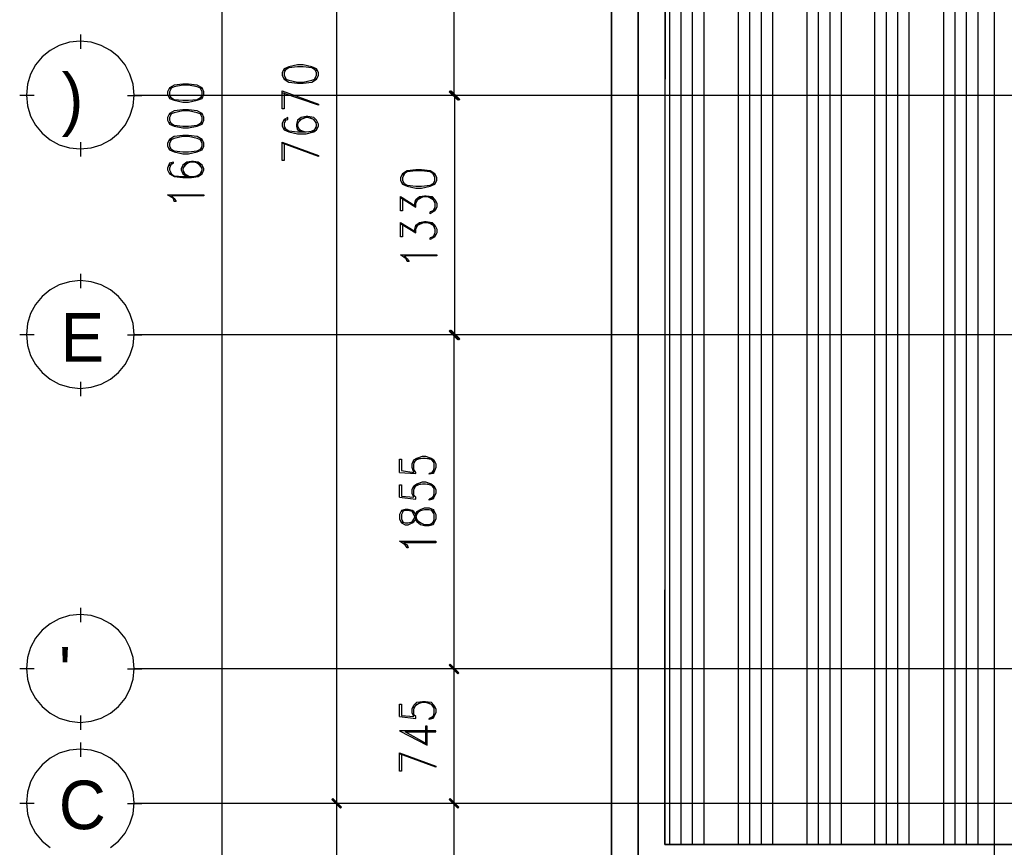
# Model space of a CAD drawing. Header units: millimetres. Extents: x 0 to 420, y 0 to 297.
# Tile 72 of 88: x 258 to 302, y 122 to 159. Entities that reach past the tile are written whole.
import ezdxf

# ---------------------------------------------------------------- set-up
doc = ezdxf.new("R2010")
doc.units = ezdxf.units.MM
for name, color, linetype in [('FILL_000000', 7, 'Continuous'), ('LINE_000000', 7, 'Continuous'), ('TEXT', 7, 'Continuous')]:
    doc.layers.add(name, color=color, linetype=linetype)

msp = doc.modelspace()

# ---------------------------------------------------------------- hatches: boundary and pattern name
at = {"layer": 'FILL_000000'}
h = msp.add_hatch(color=7, dxfattribs=at)
h.dxf.hatch_style = 1
h.paths.add_polyline_path([(277.453, 155.575), (277.41, 155.533), (277.834, 155.194), (277.453, 155.575)])
h = msp.add_hatch(color=7, dxfattribs=at)
h.dxf.hatch_style = 1
h.paths.add_polyline_path([(277.41, 155.533), (277.834, 155.194), (277.791, 155.152), (277.41, 155.533)])
h = msp.add_hatch(color=7, dxfattribs=at)
h.dxf.hatch_style = 1
h.paths.add_polyline_path([(277.876, 155.194), (277.453, 155.533), (277.495, 155.575), (277.876, 155.194)])
h = msp.add_hatch(color=7, dxfattribs=at)
h.dxf.hatch_style = 1
h.paths.add_polyline_path([(277.834, 155.152), (277.876, 155.194), (277.453, 155.533), (277.834, 155.152)])
h = msp.add_hatch(color=7, dxfattribs=at)
h.dxf.hatch_style = 1
h.paths.add_polyline_path([(277.834, 144.568), (277.41, 144.907), (277.453, 144.949), (277.834, 144.568)])
h = msp.add_hatch(color=7, dxfattribs=at)
h.dxf.hatch_style = 1
h.paths.add_polyline_path([(277.791, 144.526), (277.834, 144.568), (277.41, 144.907), (277.791, 144.526)])
h = msp.add_hatch(color=7, dxfattribs=at)
h.dxf.hatch_style = 1
h.paths.add_polyline_path([(277.495, 144.949), (277.453, 144.907), (277.876, 144.568), (277.495, 144.949)])
h = msp.add_hatch(color=7, dxfattribs=at)
h.dxf.hatch_style = 1
h.paths.add_polyline_path([(277.453, 144.907), (277.876, 144.568), (277.834, 144.526), (277.453, 144.907)])
h = msp.add_hatch(color=7, dxfattribs=at)
h.dxf.hatch_style = 1
h.paths.add_polyline_path([(277.834, 129.752), (277.41, 130.09), (277.453, 130.133), (277.834, 129.752)])
h = msp.add_hatch(color=7, dxfattribs=at)
h.dxf.hatch_style = 1
h.paths.add_polyline_path([(277.453, 130.133), (277.41, 130.09), (277.834, 129.752), (277.453, 130.133)])
h = msp.add_hatch(color=7, dxfattribs=at)
h.dxf.hatch_style = 1
h.paths.add_polyline_path([(277.791, 129.709), (277.834, 129.752), (277.41, 130.09), (277.791, 129.709)])
h = msp.add_hatch(color=7, dxfattribs=at)
h.dxf.hatch_style = 1
h.paths.add_polyline_path([(277.41, 130.09), (277.834, 129.752), (277.791, 129.709), (277.41, 130.09)])
h = msp.add_hatch(color=7, dxfattribs=at)
h.dxf.hatch_style = 1
h.paths.add_polyline_path([(272.246, 124.164), (272.203, 124.121), (272.627, 123.783), (272.246, 124.164)])
h = msp.add_hatch(color=7, dxfattribs=at)
h.dxf.hatch_style = 1
h.paths.add_polyline_path([(272.627, 123.783), (272.203, 124.121), (272.246, 124.164), (272.627, 123.783)])
h = msp.add_hatch(color=7, dxfattribs=at)
h.dxf.hatch_style = 1
h.paths.add_polyline_path([(272.203, 124.121), (272.627, 123.783), (272.584, 123.74), (272.203, 124.121)])
h = msp.add_hatch(color=7, dxfattribs=at)
h.dxf.hatch_style = 1
h.paths.add_polyline_path([(272.584, 123.74), (272.627, 123.783), (272.203, 124.121), (272.584, 123.74)])
h = msp.add_hatch(color=7, dxfattribs=at)
h.dxf.hatch_style = 1
h.paths.add_polyline_path([(277.834, 123.783), (277.41, 124.121), (277.453, 124.164), (277.834, 123.783)])
h = msp.add_hatch(color=7, dxfattribs=at)
h.dxf.hatch_style = 1
h.paths.add_polyline_path([(277.453, 124.164), (277.41, 124.121), (277.834, 123.783), (277.453, 124.164)])
h = msp.add_hatch(color=7, dxfattribs=at)
h.dxf.hatch_style = 1
h.paths.add_polyline_path([(277.791, 123.74), (277.834, 123.783), (277.41, 124.121), (277.791, 123.74)])
h = msp.add_hatch(color=7, dxfattribs=at)
h.dxf.hatch_style = 1
h.paths.add_polyline_path([(277.41, 124.121), (277.834, 123.783), (277.791, 123.74), (277.41, 124.121)])

# ---------------------------------------------------------------- linework, layer by layer
at = {"layer": 'LINE_000000', "lineweight": 25}
for p, q in [((284.607, 226.568), (284.607, 73.702)), ((301.583, 219.371), (301.583, 73.702)), ((267.335, 89.366), (267.335, 217.212)), ((287.189, 122.132), (287.189, 190.034)), ((287.697, 122.132), (287.697, 190.034)), ((288.205, 122.132), (288.205, 190.034)), ((288.713, 122.132), (288.713, 190.034)), ((290.237, 122.132), (290.237, 190.034)), ((290.745, 122.132), (290.745, 190.034)), ((291.253, 122.132), (291.253, 190.034)), ((291.761, 122.132), (291.761, 190.034)), ((293.285, 122.132), (293.285, 190.034)), ((293.793, 122.132), (293.793, 190.034)), ((294.301, 122.132), (294.301, 190.034)), ((294.809, 122.132), (294.809, 190.034)), ((296.291, 122.132), (296.291, 190.034)), ((296.799, 122.132), (296.799, 190.034)), ((297.307, 122.132), (297.307, 190.034)), ((297.815, 122.132), (297.815, 190.034)), ((299.339, 122.132), (299.339, 190.034)), ((299.847, 122.132), (299.847, 190.034)), ((300.355, 122.132), (300.355, 190.034)), ((300.863, 122.132), (300.863, 190.034)), ((272.415, 185.251), (272.415, 123.952)), ((277.622, 155.363), (277.622, 185.251)), ((261.07, 157.438), (261.07, 158.073)), ((258.995, 155.363), (258.36, 155.363)), ((263.144, 155.363), (263.779, 155.363)), ((349.165, 155.363), (263.44, 155.363)), ((283.803, 155.363), (277.029, 155.363)), ((282.998, 155.363), (277.072, 155.363)), ((277.664, 144.738), (277.664, 155.363)), ((261.07, 152.654), (261.07, 153.289)), ((275.251, 150.834), (275.929, 150.41)), ((276.775, 150.368), (276.648, 150.199)), ((275.251, 149.691), (275.929, 149.267)), ((276.775, 149.225), (276.648, 149.056)), ((261.07, 146.812), (261.07, 147.447)), ((258.995, 144.738), (258.36, 144.738)), ((263.144, 144.738), (263.779, 144.738)), ((331.047, 144.738), (263.44, 144.738)), ((282.998, 144.738), (277.029, 144.738)), ((282.194, 144.738), (277.072, 144.738)), ((277.622, 129.921), (277.622, 144.738)), ((261.07, 142.028), (261.07, 142.663)), ((275.209, 138.642), (275.929, 138.599)), ((276.733, 138.769), (276.606, 138.599)), ((276.733, 137.626), (276.606, 137.456)), ((275.209, 137.541), (275.929, 137.456)), ((276.733, 136.821), (276.606, 136.991)), ((276.606, 136.313), (276.733, 136.483)), ((261.07, 131.995), (261.07, 132.63)), ((258.995, 129.921), (258.36, 129.921)), ((263.144, 129.921), (263.779, 129.921)), ((356.489, 129.921), (263.44, 129.921)), ((283.803, 129.921), (277.029, 129.921)), ((283.803, 129.921), (277.029, 129.921)), ((277.622, 123.952), (277.622, 129.921)), ((261.07, 127.212), (261.07, 127.847)), ((275.209, 127.804), (275.929, 127.72)), ((276.733, 127.889), (276.606, 127.72)), ((261.07, 126.026), (261.07, 126.661)), ((258.995, 123.952), (258.36, 123.952)), ((263.144, 123.952), (263.779, 123.952)), ((343.281, 123.952), (263.44, 123.952)), ((276.013, 123.952), (271.822, 123.952)), ((276.013, 123.952), (271.822, 123.952)), ((272.415, 123.952), (272.415, 89.366)), ((283.803, 123.952), (277.029, 123.952)), ((283.803, 123.952), (277.029, 123.952)), ((277.622, 106.003), (277.622, 123.952))]:
    msp.add_line(p, q, dxfattribs=at)
for points in [[(285.792, 196.808), (285.792, 116.12), (284.607, 116.12), (284.607, 196.808), (285.792, 196.808)], [(339.344, 196.808), (339.344, 195.622), (286.978, 195.622), (286.978, 122.132), (331.174, 122.132), (331.174, 193.633), (332.359, 193.633), (332.359, 120.904), (285.792, 120.946), (285.792, 196.808), (339.344, 196.808)], [(286.978, 122.132), (287.02, 190.034), (331.174, 190.034), (331.174, 122.132), (286.978, 122.132)], [(263.44, 155.384), (263.392, 155.867), (263.252, 156.316), (263.032, 156.722), (262.74, 157.076), (262.386, 157.368), (261.98, 157.588), (261.531, 157.728), (261.048, 157.776), (260.566, 157.728), (260.117, 157.588), (259.711, 157.368), (259.357, 157.076), (259.065, 156.722), (258.845, 156.316), (258.705, 155.867), (258.657, 155.384), (258.705, 154.902), (258.845, 154.453), (259.065, 154.047), (259.357, 153.693), (259.711, 153.401), (260.117, 153.181), (260.566, 153.041), (261.048, 152.993), (261.531, 153.041), (261.98, 153.181), (262.386, 153.401), (262.74, 153.693), (263.032, 154.047), (263.252, 154.453), (263.392, 154.902), (263.44, 155.384)], [(270.002, 156.252), (270.087, 156.083), (270.298, 155.956), (270.679, 155.914), (270.933, 155.914), (271.314, 155.956), (271.526, 156.083), (271.611, 156.252), (271.611, 156.379), (271.526, 156.549), (271.314, 156.633), (270.933, 156.718), (270.679, 156.718), (270.298, 156.633), (270.087, 156.549), (270.002, 156.379), (270.002, 156.252)], [(264.922, 155.406), (265.007, 155.236), (265.218, 155.152), (265.599, 155.067), (265.853, 155.067), (266.234, 155.152), (266.446, 155.236), (266.531, 155.406), (266.531, 155.533), (266.446, 155.702), (266.234, 155.829), (265.853, 155.871), (265.599, 155.871), (265.218, 155.829), (265.007, 155.702), (264.922, 155.533), (264.922, 155.406)], [(264.922, 154.263), (265.007, 154.093), (265.218, 154.009), (265.599, 153.924), (265.853, 153.924), (266.234, 154.009), (266.446, 154.093), (266.531, 154.263), (266.531, 154.39), (266.446, 154.559), (266.234, 154.686), (265.853, 154.728), (265.599, 154.728), (265.218, 154.686), (265.007, 154.559), (264.922, 154.39), (264.922, 154.263)], [(264.922, 153.12), (265.007, 152.95), (265.218, 152.866), (265.599, 152.781), (265.853, 152.781), (266.234, 152.866), (266.446, 152.95), (266.531, 153.12), (266.531, 153.247), (266.446, 153.416), (266.234, 153.543), (265.853, 153.585), (265.599, 153.585), (265.218, 153.543), (265.007, 153.416), (264.922, 153.247), (264.922, 153.12)], [(275.251, 151.596), (275.336, 151.426), (275.548, 151.342), (275.929, 151.257), (276.183, 151.257), (276.564, 151.342), (276.775, 151.426), (276.86, 151.596), (276.86, 151.723), (276.775, 151.892), (276.564, 152.019), (276.183, 152.061), (275.929, 152.061), (275.548, 152.019), (275.336, 151.892), (275.251, 151.723), (275.251, 151.596)], [(266.531, 150.961), (266.531, 150.918), (265.091, 150.918), (265.218, 150.791), (265.303, 150.664), (265.218, 150.664), (265.176, 150.791), (264.922, 150.961), (266.531, 150.961)], [(276.86, 148.294), (276.86, 148.251), (275.421, 148.251), (275.548, 148.124), (275.632, 147.997), (275.548, 147.997), (275.505, 148.124), (275.251, 148.294), (276.86, 148.294)], [(263.44, 144.759), (263.392, 145.241), (263.252, 145.69), (263.032, 146.096), (262.74, 146.45), (262.386, 146.742), (261.98, 146.963), (261.531, 147.102), (261.048, 147.151), (260.566, 147.102), (260.117, 146.963), (259.711, 146.742), (259.357, 146.45), (259.065, 146.096), (258.845, 145.69), (258.705, 145.241), (258.657, 144.759), (258.705, 144.277), (258.845, 143.828), (259.065, 143.422), (259.357, 143.068), (259.711, 142.775), (260.117, 142.555), (260.566, 142.416), (261.048, 142.367), (261.531, 142.416), (261.98, 142.555), (262.386, 142.775), (262.74, 143.068), (263.032, 143.422), (263.252, 143.828), (263.392, 144.277), (263.44, 144.759)], [(275.209, 136.567), (275.294, 136.398), (275.463, 136.313), (275.59, 136.313), (275.759, 136.398), (275.844, 136.44), (275.929, 136.567), (275.971, 136.779), (276.056, 136.906), (276.14, 136.948), (276.31, 136.991), (276.521, 136.991), (276.691, 136.948), (276.733, 136.779), (276.733, 136.567), (276.691, 136.398), (276.521, 136.313), (276.31, 136.313), (276.14, 136.398), (276.056, 136.44), (275.971, 136.567), (275.929, 136.779), (275.844, 136.906), (275.759, 136.948), (275.59, 136.991), (275.463, 136.991), (275.294, 136.948), (275.209, 136.779), (275.209, 136.567)], [(276.818, 135.594), (276.818, 135.509), (275.378, 135.509), (275.548, 135.424), (275.59, 135.297), (275.548, 135.297), (275.463, 135.424), (275.209, 135.594), (276.818, 135.594)], [(263.44, 129.942), (263.392, 130.424), (263.252, 130.873), (263.032, 131.279), (262.74, 131.633), (262.386, 131.926), (261.98, 132.146), (261.531, 132.285), (261.048, 132.334), (260.566, 132.285), (260.117, 132.146), (259.711, 131.926), (259.357, 131.633), (259.065, 131.279), (258.845, 130.873), (258.705, 130.424), (258.657, 129.942), (258.705, 129.46), (258.845, 129.011), (259.065, 128.605), (259.357, 128.251), (259.711, 127.959), (260.117, 127.738), (260.566, 127.599), (261.048, 127.55), (261.531, 127.599), (261.98, 127.738), (262.386, 127.959), (262.74, 128.251), (263.032, 128.605), (263.252, 129.011), (263.392, 129.46), (263.44, 129.942)]]:
    msp.add_lwpolyline(points, close=True, dxfattribs=at)
for points in [[(271.526, 156.464), (271.314, 156.591), (270.933, 156.633), (270.679, 156.633), (270.298, 156.591), (270.087, 156.464)], [(270.171, 156.549), (270.087, 156.379), (270.087, 156.252), (270.171, 156.083)], [(271.441, 156.083), (271.526, 156.252), (271.526, 156.379), (271.441, 156.549)], [(270.087, 156.125), (270.298, 156.041), (270.679, 155.956), (270.933, 155.956), (271.314, 156.041), (271.526, 156.125)], [(266.446, 155.66), (266.234, 155.744), (265.853, 155.829), (265.599, 155.829), (265.218, 155.744), (265.007, 155.66)], [(265.091, 155.702), (265.007, 155.533), (265.007, 155.406), (265.091, 155.236)], [(266.361, 155.236), (266.446, 155.406), (266.446, 155.533), (266.361, 155.702)], [(270.087, 155.49), (270.087, 154.771), (270.002, 154.771), (270.002, 155.575), (271.611, 154.982), (271.611, 154.94), (270.002, 155.49)], [(265.007, 155.321), (265.218, 155.194), (265.599, 155.152), (265.853, 155.152), (266.234, 155.194), (266.446, 155.321)], [(266.446, 154.517), (266.234, 154.601), (265.853, 154.686), (265.599, 154.686), (265.218, 154.601), (265.007, 154.517)], [(265.091, 154.559), (265.007, 154.39), (265.007, 154.263), (265.091, 154.093)], [(265.007, 154.178), (265.218, 154.051), (265.599, 154.009), (265.853, 154.009), (266.234, 154.051), (266.446, 154.178)], [(266.361, 154.093), (266.446, 154.263), (266.446, 154.39), (266.361, 154.559)], [(270.087, 154.263), (270.256, 154.305), (270.256, 154.39), (270.087, 154.305), (270.002, 154.136), (270.002, 154.009), (270.087, 153.839), (270.298, 153.755), (270.679, 153.67), (271.06, 153.67), (271.399, 153.755), (271.526, 153.839), (271.611, 154.009), (271.611, 154.093), (271.526, 154.263), (271.399, 154.39), (271.145, 154.432), (271.06, 154.432), (270.849, 154.39), (270.679, 154.263), (270.637, 154.093), (270.637, 154.009), (270.679, 153.839), (270.849, 153.755)], [(270.171, 154.305), (270.087, 154.136), (270.087, 154.009), (270.171, 153.839)], [(271.526, 154.136), (271.399, 154.305), (271.145, 154.39), (271.06, 154.39), (270.849, 154.305), (270.679, 154.136)], [(271.018, 154.39), (270.764, 154.263), (270.679, 154.093), (270.679, 154.009), (270.764, 153.839), (271.018, 153.755)], [(271.23, 153.755), (271.441, 153.839), (271.526, 154.009), (271.526, 154.093), (271.441, 154.263), (271.23, 154.39)], [(270.087, 153.924), (270.298, 153.797), (270.679, 153.755), (271.06, 153.755), (271.399, 153.797), (271.526, 153.966)], [(270.679, 153.966), (270.849, 153.797), (271.06, 153.755)], [(266.446, 153.374), (266.234, 153.458), (265.853, 153.543), (265.599, 153.543), (265.218, 153.458), (265.007, 153.374)], [(265.091, 153.416), (265.007, 153.247), (265.007, 153.12), (265.091, 152.95)], [(266.361, 152.95), (266.446, 153.12), (266.446, 153.247), (266.361, 153.416)], [(270.087, 153.247), (270.087, 152.485), (270.002, 152.485), (270.002, 153.289), (271.611, 152.696), (271.611, 152.654), (270.002, 153.247)], [(265.007, 153.035), (265.218, 152.908), (265.599, 152.866), (265.853, 152.866), (266.234, 152.908), (266.446, 153.035)], [(265.007, 152.273), (265.176, 152.358), (265.176, 152.4), (265.007, 152.358), (264.922, 152.146), (264.922, 152.061), (265.007, 151.892), (265.218, 151.765), (265.599, 151.723), (265.98, 151.723), (266.277, 151.765), (266.446, 151.892), (266.531, 152.061), (266.531, 152.104), (266.446, 152.273), (266.277, 152.4), (266.065, 152.442), (265.98, 152.442), (265.769, 152.4), (265.599, 152.273), (265.515, 152.104), (265.515, 152.061), (265.599, 151.892), (265.769, 151.765)], [(266.446, 152.146), (266.277, 152.358), (266.065, 152.4), (265.98, 152.4), (265.769, 152.358), (265.599, 152.146)], [(265.896, 152.4), (265.684, 152.273), (265.599, 152.104), (265.599, 152.061), (265.684, 151.892), (265.896, 151.765)], [(266.15, 151.765), (266.361, 151.892), (266.446, 152.061), (266.446, 152.104), (266.361, 152.273), (266.15, 152.4)], [(265.091, 152.358), (265.007, 152.146), (265.007, 152.061), (265.091, 151.892)], [(265.007, 151.934), (265.218, 151.807), (265.599, 151.765), (265.98, 151.765), (266.277, 151.807), (266.446, 151.977)], [(265.599, 151.977), (265.769, 151.807), (265.98, 151.765)], [(276.775, 151.85), (276.564, 151.977), (276.183, 152.019), (275.929, 152.019), (275.548, 151.977), (275.336, 151.85)], [(275.421, 151.892), (275.336, 151.723), (275.336, 151.596), (275.421, 151.426)], [(276.691, 151.426), (276.775, 151.596), (276.775, 151.723), (276.691, 151.892)], [(275.336, 151.511), (275.548, 151.384), (275.929, 151.342), (276.183, 151.342), (276.564, 151.384), (276.775, 151.511)], [(275.336, 150.834), (275.336, 150.241), (275.251, 150.241), (275.251, 150.876), (275.929, 150.453)], [(275.886, 150.453), (275.886, 150.58), (275.929, 150.749), (276.098, 150.876), (276.31, 150.918), (276.394, 150.918), (276.648, 150.876), (276.775, 150.749), (276.86, 150.58), (276.86, 150.41), (276.775, 150.241), (276.691, 150.199), (276.564, 150.114), (276.564, 150.199)], [(275.929, 150.41), (275.929, 150.58), (276.013, 150.749), (276.267, 150.876)], [(275.929, 150.622), (276.098, 150.834), (276.31, 150.876), (276.394, 150.876), (276.648, 150.834), (276.775, 150.622)], [(276.479, 150.876), (276.691, 150.749), (276.775, 150.58), (276.775, 150.41), (276.691, 150.241), (276.564, 150.199)], [(275.336, 149.691), (275.336, 149.098), (275.251, 149.098), (275.251, 149.733), (275.929, 149.31)], [(275.886, 149.31), (275.886, 149.437), (275.929, 149.606), (276.098, 149.733), (276.31, 149.775), (276.394, 149.775), (276.648, 149.733), (276.775, 149.606), (276.86, 149.437), (276.86, 149.267), (276.775, 149.098), (276.691, 149.056), (276.564, 148.971), (276.564, 149.056)], [(275.929, 149.267), (275.929, 149.437), (276.013, 149.606), (276.267, 149.733)], [(275.929, 149.521), (276.098, 149.691), (276.31, 149.733), (276.394, 149.733), (276.648, 149.691), (276.775, 149.521)], [(276.479, 149.733), (276.691, 149.606), (276.775, 149.437), (276.775, 149.267), (276.691, 149.098), (276.564, 149.056)], [(275.209, 138.642), (275.209, 139.234), (275.294, 139.234), (275.294, 138.726), (275.844, 138.642), (275.759, 138.853), (275.759, 139.023), (275.844, 139.192), (275.971, 139.277), (276.225, 139.361), (276.352, 139.361), (276.606, 139.277), (276.733, 139.192), (276.818, 139.023), (276.818, 138.853), (276.733, 138.642), (276.691, 138.599), (276.521, 138.557), (276.521, 138.599)], [(275.929, 138.599), (275.929, 138.642), (275.844, 138.769), (275.844, 139.023), (275.929, 139.192), (276.14, 139.277)], [(275.844, 139.065), (275.971, 139.234), (276.225, 139.277), (276.352, 139.277), (276.606, 139.234), (276.733, 139.065)], [(276.437, 139.277), (276.691, 139.192), (276.733, 139.023), (276.733, 138.853), (276.691, 138.642), (276.521, 138.599)], [(275.209, 137.541), (275.209, 138.091), (275.294, 138.091), (275.294, 137.583), (275.844, 137.541), (275.759, 137.71), (275.759, 137.88), (275.844, 138.049), (275.971, 138.134), (276.225, 138.218), (276.352, 138.218), (276.606, 138.134), (276.733, 138.049), (276.818, 137.88), (276.818, 137.71), (276.733, 137.541), (276.691, 137.456), (276.521, 137.414), (276.521, 137.456)], [(275.929, 137.456), (275.929, 137.541), (275.844, 137.626), (275.844, 137.88), (275.929, 138.049), (276.14, 138.134)], [(275.844, 137.922), (275.971, 138.091), (276.225, 138.134), (276.352, 138.134), (276.606, 138.091), (276.733, 137.922)], [(276.437, 138.134), (276.691, 138.049), (276.733, 137.88), (276.733, 137.71), (276.691, 137.541), (276.521, 137.456)], [(275.294, 136.44), (275.463, 136.398), (275.59, 136.398), (275.759, 136.44), (275.844, 136.567), (275.929, 136.779), (275.971, 136.906), (276.14, 136.991), (276.31, 137.075), (276.521, 137.075), (276.691, 136.991), (276.733, 136.948), (276.818, 136.779), (276.818, 136.567), (276.733, 136.398), (276.691, 136.313), (276.521, 136.271), (276.31, 136.271), (276.14, 136.313), (275.971, 136.44), (275.929, 136.567), (275.844, 136.779), (275.759, 136.906), (275.59, 136.948), (275.463, 136.948), (275.294, 136.906)], [(275.378, 136.948), (275.294, 136.779), (275.294, 136.567), (275.378, 136.398)], [(275.209, 127.804), (275.209, 128.355), (275.294, 128.355), (275.294, 127.847), (275.844, 127.804), (275.759, 127.974), (275.759, 128.143), (275.844, 128.312), (275.971, 128.439), (276.225, 128.482), (276.352, 128.482), (276.606, 128.439), (276.733, 128.312), (276.818, 128.143), (276.818, 127.974), (276.733, 127.804), (276.691, 127.72), (276.521, 127.677), (276.521, 127.72)], [(275.929, 127.72), (275.929, 127.804), (275.844, 127.889), (275.844, 128.143), (275.929, 128.312), (276.14, 128.439)], [(275.844, 128.185), (275.971, 128.355), (276.225, 128.439), (276.352, 128.439), (276.606, 128.355), (276.733, 128.185)], [(276.437, 128.439), (276.691, 128.312), (276.733, 128.143), (276.733, 127.974), (276.691, 127.804), (276.521, 127.72)], [(276.437, 126.577), (275.463, 127.127), (276.818, 127.127), (276.818, 127.169), (275.209, 127.169), (276.437, 126.534), (276.437, 127.381), (276.352, 127.381), (276.352, 126.577)], [(262.386, 121.99), (262.74, 122.282), (263.032, 122.636), (263.252, 123.042), (263.392, 123.491), (263.44, 123.973), (263.44, 123.973), (263.392, 124.455), (263.252, 124.904), (263.032, 125.31), (262.74, 125.664), (262.386, 125.957), (261.98, 126.177), (261.531, 126.316), (261.048, 126.365), (260.566, 126.316), (260.117, 126.177), (259.711, 125.957), (259.357, 125.664), (259.065, 125.31), (258.845, 124.904), (258.705, 124.455), (258.657, 123.973), (258.705, 123.491), (258.845, 123.042), (259.065, 122.636), (259.357, 122.282), (259.711, 121.99)], [(275.294, 126.153), (275.294, 125.391), (275.209, 125.391), (275.209, 126.196), (276.818, 125.603), (276.818, 125.561), (275.209, 126.153)]]:
    msp.add_lwpolyline(points, dxfattribs=at)
at = {"layer": 'LINE_000000', "lineweight": 0}
for points in [[(277.453, 155.575), (277.41, 155.533), (277.834, 155.194), (277.453, 155.575)], [(277.41, 155.533), (277.834, 155.194), (277.791, 155.152), (277.41, 155.533)], [(277.876, 155.194), (277.453, 155.533), (277.495, 155.575), (277.876, 155.194)], [(277.834, 155.152), (277.876, 155.194), (277.453, 155.533), (277.834, 155.152)], [(277.834, 144.568), (277.41, 144.907), (277.453, 144.949), (277.834, 144.568)], [(277.791, 144.526), (277.834, 144.568), (277.41, 144.907), (277.791, 144.526)], [(277.495, 144.949), (277.453, 144.907), (277.876, 144.568), (277.495, 144.949)], [(277.453, 144.907), (277.876, 144.568), (277.834, 144.526), (277.453, 144.907)], [(277.834, 129.752), (277.41, 130.09), (277.453, 130.133), (277.834, 129.752)], [(277.453, 130.133), (277.41, 130.09), (277.834, 129.752), (277.453, 130.133)], [(277.791, 129.709), (277.834, 129.752), (277.41, 130.09), (277.791, 129.709)], [(277.41, 130.09), (277.834, 129.752), (277.791, 129.709), (277.41, 130.09)], [(272.246, 124.164), (272.203, 124.121), (272.627, 123.783), (272.246, 124.164)], [(272.627, 123.783), (272.203, 124.121), (272.246, 124.164), (272.627, 123.783)], [(272.203, 124.121), (272.627, 123.783), (272.584, 123.74), (272.203, 124.121)], [(272.584, 123.74), (272.627, 123.783), (272.203, 124.121), (272.584, 123.74)], [(277.834, 123.783), (277.41, 124.121), (277.453, 124.164), (277.834, 123.783)], [(277.453, 124.164), (277.41, 124.121), (277.834, 123.783), (277.453, 124.164)], [(277.791, 123.74), (277.834, 123.783), (277.41, 124.121), (277.791, 123.74)], [(277.41, 124.121), (277.834, 123.783), (277.791, 123.74), (277.41, 124.121)]]:
    msp.add_lwpolyline(points, close=True, dxfattribs=at)

# ---------------------------------------------------------------- texts
at = {"layer": 'TEXT'}
for s, p in [(')', (260.223, 154.178)), ('E', (260.181, 143.552)), ("'", (260.096, 128.736)), ('C', (260.096, 122.809))]:
    msp.add_text(s, height=2.156, dxfattribs=at).set_placement(p)

doc.saveas('drawing.dxf')
